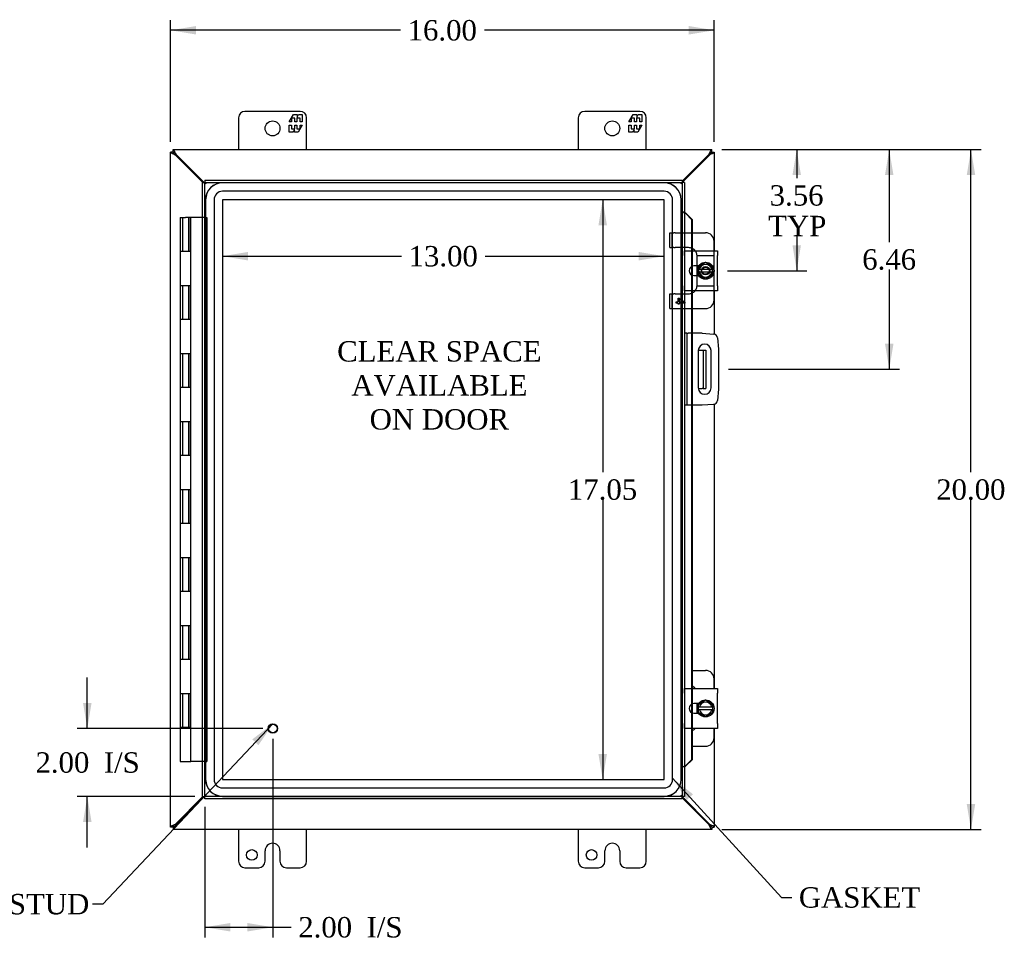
# Model space of a CAD drawing. Header units: inches. Extents: x 2 to 119, y 2 to 79.
# Tile 3 of 7: x 23 to 52, y 26 to 53. Entities that reach past the tile are written whole.
import ezdxf
from ezdxf.enums import TextEntityAlignment as Align

# ---------------------------------------------------------------- set-up
doc = ezdxf.new("R2010")
doc.units = ezdxf.units.IN
doc.header["$MEASUREMENT"] = 0
for name, color, linetype in [('COM40153-1', 7, 'CONTINUOUS'), ('COM40153-2', 7, 'CONTINUOUS'), ('COM42667', 7, 'CONTINUOUS'), ('COM42780', 7, 'CONTINUOUS'), ('COM48436', 7, 'CONTINUOUS'), ('COM70219', 7, 'CONTINUOUS'), ('COM71780-6', 7, 'CONTINUOUS'), ('DEFAULT', 7, 'CONTINUOUS'), ('FET07710', 7, 'CONTINUOUS'), ('HNG10620-16B', 7, 'CONTINUOUS'), ('HNG10620-16C', 7, 'CONTINUOUS'), ('SCC19011', 7, 'CONTINUOUS'), ('SPR20265', 7, 'CONTINUOUS'), ('STD21878', 7, 'CONTINUOUS'), ('WAF25035', 7, 'CONTINUOUS')]:
    doc.layers.add(name, color=color, linetype=linetype)
doc.styles.add('SEACAD_TIMES_NEW_ROMAN', font='times.ttf')

# ---------------------------------------------------------------- blocks, each defined once
blk = doc.blocks.new('SEANNOT_GROUP2')
at = {"layer": 'DEFAULT', "linetype": 'Continuous'}
blk.add_hatch(color=136, dxfattribs=at).paths.add_polyline_path([(29.749, 31.997), (30.173, 32.628), (29.568, 32.169)])
at = {"layer": 'DEFAULT', "color": 136, "linetype": 'Continuous'}
blk.add_line((25.166, 27.321), (24.866, 27.321), dxfattribs=at)
blk.add_lwpolyline([(25.166, 27.321), (30.173, 32.628)], dxfattribs=at)
at = {"layer": 'DEFAULT', "color": 136, "linetype": 'Continuous', "style": 'SEACAD_TIMES_NEW_ROMAN'}
for s, p in [('GROUND STUD', (18.3, 27.621)), ('DOOR', (18.3, 26.721))]:
    blk.add_text(s, height=0.6, dxfattribs=at).set_placement(p, align=Align.TOP_LEFT)
blk = doc.blocks.new('SEANNOT_GROUP3')
at = {"layer": 'DEFAULT', "linetype": 'Continuous'}
blk.add_hatch(color=136, dxfattribs=at).paths.add_polyline_path([(42.539, 30.555), (41.94, 31.024), (42.354, 30.386)])
at = {"layer": 'DEFAULT', "color": 136, "linetype": 'Continuous'}
blk.add_line((45.146, 27.518), (45.446, 27.518), dxfattribs=at)
blk.add_lwpolyline([(45.146, 27.518), (41.94, 31.024)], dxfattribs=at)
at = {"layer": 'DEFAULT', "color": 136, "linetype": 'Continuous', "style": 'SEACAD_TIMES_NEW_ROMAN'}
blk.add_text('GASKET', height=0.6, dxfattribs=at).set_placement((45.656, 27.818), align=Align.TOP_LEFT)
blk = doc.blocks.new('GDIMGGROUP')
at = {"layer": 'DEFAULT', "linetype": 'Continuous'}
for points in [[(27.914, 53.155), (27.164, 53.03), (27.914, 52.905)], [(42.414, 53.155), (42.414, 52.905), (43.164, 53.03)]]:
    blk.add_hatch(color=136, dxfattribs=at).paths.add_polyline_path(points)
at = {"layer": 'DEFAULT', "color": 136, "linetype": 'Continuous'}
for p, q in [((27.164, 49.746), (27.164, 53.33)), ((43.164, 49.746), (43.164, 53.33)), ((33.93, 53.03), (27.164, 53.03)), ((43.164, 53.03), (36.398, 53.03))]:
    blk.add_line(p, q, dxfattribs=at)
at = {"layer": 'DEFAULT', "color": 136, "linetype": 'Continuous', "style": 'SEACAD_TIMES_NEW_ROMAN'}
blk.add_text('16.00', height=0.6, dxfattribs=at).set_placement((34.14, 53.33), align=Align.TOP_LEFT)
blk = doc.blocks.new('GDIMGGROUP1')
at = {"layer": 'DEFAULT', "linetype": 'Continuous'}
for points in [[(50.848, 48.768), (50.723, 49.518), (50.598, 48.768)], [(50.848, 30.268), (50.598, 30.268), (50.723, 29.518)]]:
    blk.add_hatch(color=136, dxfattribs=at).paths.add_polyline_path(points)
at = {"layer": 'DEFAULT', "color": 136, "linetype": 'Continuous'}
for p, q in [((43.392, 49.518), (51.023, 49.518)), ((50.723, 40.028), (50.723, 49.518)), ((50.723, 29.518), (50.723, 39.218)), ((43.392, 29.518), (51.023, 29.518))]:
    blk.add_line(p, q, dxfattribs=at)
at = {"layer": 'DEFAULT', "color": 136, "linetype": 'Continuous', "style": 'SEACAD_TIMES_NEW_ROMAN'}
blk.add_text('20.00', height=0.6, dxfattribs=at).set_placement((49.699, 39.818), align=Align.TOP_LEFT)
blk = doc.blocks.new('GDIMGGROUP2')
at = {"layer": 'DEFAULT', "linetype": 'Continuous'}
for points in [[(24.586, 33.238), (24.711, 32.488), (24.836, 33.238)], [(24.586, 29.738), (24.836, 29.738), (24.711, 30.488)]]:
    blk.add_hatch(color=136, dxfattribs=at).paths.add_polyline_path(points)
at = {"layer": 'DEFAULT', "color": 136, "linetype": 'Continuous'}
for p, q in [((24.711, 32.488), (24.711, 33.988)), ((29.873, 32.488), (24.411, 32.488)), ((27.873, 30.488), (24.411, 30.488)), ((24.711, 28.988), (24.711, 30.488))]:
    blk.add_line(p, q, dxfattribs=at)
at = {"layer": 'DEFAULT', "color": 136, "linetype": 'Continuous', "style": 'SEACAD_TIMES_NEW_ROMAN'}
for s, p in [('2.00', (23.186, 31.788)), ('I/S', (25.198, 31.788))]:
    blk.add_text(s, height=0.6, dxfattribs=at).set_placement(p, align=Align.TOP_LEFT)
blk = doc.blocks.new('GDIMGGROUP3')
at = {"layer": 'DEFAULT', "linetype": 'Continuous'}
for points in [[(28.923, 26.516), (28.923, 26.766), (28.173, 26.641)], [(29.423, 26.516), (30.173, 26.641), (29.423, 26.766)]]:
    blk.add_hatch(color=136, dxfattribs=at).paths.add_polyline_path(points)
at = {"layer": 'DEFAULT', "color": 136, "linetype": 'Continuous'}
for p, q in [((30.173, 32.188), (30.173, 26.341)), ((28.173, 30.188), (28.173, 26.341)), ((28.173, 26.641), (30.41, 26.641)), ((30.41, 26.641), (30.71, 26.641))]:
    blk.add_line(p, q, dxfattribs=at)
at = {"layer": 'DEFAULT', "color": 136, "linetype": 'Continuous', "style": 'SEACAD_TIMES_NEW_ROMAN'}
for s, p in [('I/S', (32.932, 26.941)), ('2.00', (30.92, 26.941))]:
    blk.add_text(s, height=0.6, dxfattribs=at).set_placement(p, align=Align.TOP_LEFT)
blk = doc.blocks.new('GDIMGGROUP16')
at = {"layer": 'DEFAULT', "linetype": 'Continuous'}
for points in [[(45.718, 48.768), (45.593, 49.518), (45.468, 48.768)], [(45.718, 46.706), (45.468, 46.706), (45.593, 45.956)]]:
    blk.add_hatch(color=136, dxfattribs=at).paths.add_polyline_path(points)
at = {"layer": 'DEFAULT', "color": 136, "linetype": 'Continuous'}
for p, q in [((43.392, 49.518), (45.893, 49.518)), ((45.593, 49.518), (45.593, 48.682)), ((45.593, 46.972), (45.593, 45.956)), ((43.56, 45.956), (45.893, 45.956))]:
    blk.add_line(p, q, dxfattribs=at)
at = {"layer": 'DEFAULT', "color": 136, "linetype": 'Continuous', "style": 'SEACAD_TIMES_NEW_ROMAN'}
for s, p in [('3.56', (44.797, 48.472)), ('TYP', (44.754, 47.572))]:
    blk.add_text(s, height=0.6, dxfattribs=at).set_placement(p, align=Align.TOP_LEFT)
blk = doc.blocks.new('GDIMGGROUP17')
at = {"layer": 'DEFAULT', "linetype": 'Continuous'}
for points in [[(48.442, 48.768), (48.317, 49.518), (48.192, 48.768)], [(48.442, 43.808), (48.192, 43.808), (48.317, 43.058)]]:
    blk.add_hatch(color=136, dxfattribs=at).paths.add_polyline_path(points)
at = {"layer": 'DEFAULT', "color": 136, "linetype": 'Continuous'}
for p, q in [((43.392, 49.518), (48.617, 49.518)), ((48.317, 49.518), (48.317, 46.798)), ((48.317, 45.988), (48.317, 43.058)), ((43.589, 43.058), (48.617, 43.058))]:
    blk.add_line(p, q, dxfattribs=at)
at = {"layer": 'DEFAULT', "color": 136, "linetype": 'Continuous', "style": 'SEACAD_TIMES_NEW_ROMAN'}
blk.add_text('6.46', height=0.6, dxfattribs=at).set_placement((47.521, 46.588), align=Align.TOP_LEFT)
blk = doc.blocks.new('GDIMGGROUP24')
at = {"layer": 'DEFAULT', "linetype": 'Continuous'}
for points in [[(29.443, 46.509), (28.693, 46.384), (29.443, 46.259)], [(40.941, 46.509), (40.941, 46.259), (41.691, 46.384)]]:
    blk.add_hatch(color=136, dxfattribs=at).paths.add_polyline_path(points)
at = {"layer": 'DEFAULT', "color": 136, "linetype": 'Continuous'}
for p, q in [((28.693, 46.384), (33.958, 46.384)), ((36.426, 46.384), (41.691, 46.384))]:
    blk.add_line(p, q, dxfattribs=at)
at = {"layer": 'DEFAULT', "color": 136, "linetype": 'Continuous', "style": 'SEACAD_TIMES_NEW_ROMAN'}
blk.add_text('13.00', height=0.6, dxfattribs=at).set_placement((34.168, 46.684), align=Align.TOP_LEFT)
blk = doc.blocks.new('GDIMGGROUP25')
at = {"layer": 'DEFAULT', "linetype": 'Continuous'}
for points in [[(39.757, 47.295), (40.007, 47.295), (39.882, 48.045)], [(39.757, 31.741), (39.882, 30.991), (40.007, 31.741)]]:
    blk.add_hatch(color=136, dxfattribs=at).paths.add_polyline_path(points)
at = {"layer": 'DEFAULT', "color": 136, "linetype": 'Continuous'}
for p, q in [((39.882, 48.045), (39.882, 40.028)), ((39.882, 39.218), (39.882, 30.991))]:
    blk.add_line(p, q, dxfattribs=at)
at = {"layer": 'DEFAULT', "color": 136, "linetype": 'Continuous', "style": 'SEACAD_TIMES_NEW_ROMAN'}
blk.add_text('17.05', height=0.6, dxfattribs=at).set_placement((38.858, 39.818), align=Align.TOP_LEFT)

msp = doc.modelspace()

# ---------------------------------------------------------------- linework, layer by layer
at = {"layer": 'COM40153-1', "color": 7}
for p, q in [((42.696, 43.621), (42.806, 43.621)), ((42.806, 43.621), (42.842, 43.621)), ((42.842, 43.621), (42.914, 43.621)), ((42.842, 43.621), (42.842, 42.496)), ((42.914, 43.621), (42.914, 42.496)), ((42.696, 42.496), (42.806, 42.496)), ((42.842, 42.496), (42.806, 42.496)), ((42.842, 42.496), (42.914, 42.496))]:
    msp.add_line(p, q, dxfattribs=at)
at = {"layer": 'COM40153-2', "color": 7}
for p, q in [((42.361, 44.121), (42.289, 44.121)), ((42.361, 44.121), (42.361, 41.996)), ((42.361, 44.121), (42.397, 44.121)), ((42.812, 44.121), (42.397, 44.121)), ((42.812, 44.121), (43.146, 44.092)), ((43.26, 43.978), (43.289, 43.644)), ((42.696, 43.608), (42.696, 42.508)), ((43.071, 42.508), (43.071, 43.608)), ((43.289, 43.644), (43.289, 42.473)), ((43.289, 42.473), (43.26, 42.139)), ((42.361, 41.996), (42.289, 41.996)), ((42.397, 41.996), (42.361, 41.996)), ((42.812, 41.996), (42.397, 41.996)), ((43.146, 42.025), (42.812, 41.996))]:
    msp.add_line(p, q, dxfattribs=at)
for centre, radius, start, end in [((43.135, 43.967), 0.125, 5, 85), ((42.883, 43.608), 0.188, 0, 180), ((42.883, 42.508), 0.188, 180, 0), ((43.135, 42.15), 0.125, 275, 355)]:
    msp.add_arc(centre, radius, start, end, dxfattribs=at)
at = {"layer": 'COM42667', "color": 7}
for p, q in [((42.29, 46.402), (42.29, 46.545)), ((42.29, 46.545), (43.26, 46.545)), ((42.29, 46.402), (42.29, 45.511)), ((43.26, 46.545), (43.26, 46.402)), ((43.26, 45.511), (43.26, 46.402)), ((42.704, 46.097), (42.564, 46.097)), ((42.564, 45.816), (42.704, 45.816)), ((42.29, 45.368), (42.29, 45.511)), ((43.26, 45.511), (43.26, 45.368)), ((43.26, 45.368), (42.29, 45.368)), ((42.29, 33.526), (42.29, 33.669)), ((42.29, 33.669), (43.26, 33.669)), ((43.26, 33.669), (43.26, 33.526)), ((42.29, 33.526), (42.29, 32.635)), ((43.26, 32.635), (43.26, 33.526)), ((42.704, 33.221), (42.564, 33.221)), ((42.564, 32.94), (42.704, 32.94)), ((42.29, 32.492), (42.29, 32.635)), ((43.26, 32.492), (42.29, 32.492)), ((43.26, 32.635), (43.26, 32.492))]:
    msp.add_line(p, q, dxfattribs=at)
for centre in [(42.564, 45.956), (42.564, 33.08)]:
    msp.add_arc(centre, 0.141, 90, 270, dxfattribs=at)
at = {"layer": 'COM42780', "color": 7}
for p, q in [((41.861, 47.072), (41.928, 47.072)), ((41.861, 46.635), (41.861, 47.072)), ((41.928, 46.635), (41.928, 47.072)), ((41.928, 47.072), (41.979, 47.072)), ((42.013, 47.072), (41.979, 47.072)), ((42.013, 47.072), (42.514, 47.072)), ((42.514, 47.072), (42.911, 47.072)), ((43.161, 46.545), (43.161, 46.822)), ((41.861, 46.635), (41.928, 46.635)), ((41.979, 46.635), (41.928, 46.635)), ((41.979, 46.635), (42.013, 46.635)), ((42.411, 46.635), (42.013, 46.635)), ((42.66, 46.401), (43.161, 46.401)), ((42.661, 46.385), (42.661, 46.396)), ((42.661, 46.253), (42.661, 46.385)), ((43.161, 46.449), (43.161, 46.545)), ((43.161, 46.401), (43.161, 46.449)), ((43.161, 46.396), (43.161, 46.401)), ((43.161, 46.253), (43.161, 46.396)), ((42.661, 46.097), (42.661, 46.253)), ((42.661, 46.022), (42.661, 46.097)), ((43.161, 46.012), (43.161, 46.253)), ((42.661, 45.973), (42.661, 46.022)), ((42.661, 45.887), (42.661, 45.956)), ((42.661, 45.816), (42.661, 45.887)), ((42.661, 45.659), (42.661, 45.816)), ((43.161, 45.659), (43.161, 45.956)), ((42.66, 45.511), (43.161, 45.511)), ((42.661, 45.528), (42.661, 45.659)), ((42.661, 45.516), (42.661, 45.528)), ((43.161, 45.516), (43.161, 45.659)), ((43.161, 45.511), (43.161, 45.516)), ((43.161, 45.463), (43.161, 45.511)), ((41.861, 45.278), (41.928, 45.278)), ((41.861, 44.841), (41.861, 45.278)), ((41.928, 44.841), (41.928, 45.278)), ((41.928, 45.278), (41.979, 45.278)), ((42.013, 45.278), (41.979, 45.278)), ((42.013, 45.278), (42.411, 45.278)), ((43.161, 45.368), (43.161, 45.463)), ((43.161, 45.091), (43.161, 45.368)), ((42.046, 45.006), (42.046, 45.037)), ((42.046, 45.037), (42.106, 45.037)), ((42.106, 45.006), (42.046, 45.006)), ((42.106, 45.037), (42.106, 45.146)), ((42.106, 45.146), (42.134, 45.146)), ((42.106, 44.973), (42.106, 45.006)), ((42.134, 44.973), (42.106, 44.973)), ((42.134, 45.146), (42.296, 45.031)), ((42.247, 45.037), (42.134, 45.116)), ((42.134, 45.116), (42.134, 45.037)), ((42.134, 45.037), (42.247, 45.037)), ((42.296, 45.006), (42.134, 45.006)), ((42.134, 45.006), (42.134, 44.973)), ((42.296, 45.031), (42.296, 45.006)), ((41.861, 44.841), (41.928, 44.841)), ((41.928, 44.841), (41.979, 44.841)), ((41.979, 44.841), (42.013, 44.841)), ((42.013, 44.841), (42.514, 44.841)), ((42.514, 44.841), (42.911, 44.841)), ((42.514, 34.196), (42.911, 34.196)), ((43.161, 33.669), (43.161, 33.946)), ((42.661, 33.146), (42.661, 33.221)), ((42.661, 32.94), (42.661, 33.011)), ((43.161, 32.215), (43.161, 32.492)), ((42.514, 31.965), (42.911, 31.965))]:
    msp.add_line(p, q, dxfattribs=at)
for radius in [0.195, 0.125, 0.106]:
    msp.add_circle((42.911, 45.956), radius, dxfattribs=at)
for centre, start, end in [((42.911, 46.822), 0, 90), ((42.411, 46.385), 65.6695, 90), ((42.411, 46.385), 39.9324, 65.6695), ((42.411, 46.385), 15.0028, 39.9324), ((42.411, 46.385), 3.8357, 15.0028), ((42.411, 46.385), 2.6763, 3.8357), ((42.411, 45.528), 344.9972, 356.1643), ((42.411, 45.528), 356.1643, 357.3237), ((42.411, 45.528), 270, 294.3305), ((42.411, 45.528), 294.3305, 320.0676), ((42.411, 45.528), 320.0676, 344.9972), ((42.911, 45.091), 270, 0), ((42.911, 33.946), 0, 90), ((42.411, 33.509), 39.9324, 65.6695), ((42.411, 32.652), 294.3305, 320.0676), ((42.911, 32.215), 270, 0)]:
    msp.add_arc(centre, 0.25, start, end, dxfattribs=at)
at = {"layer": 'COM48436', "color": 7}
for p, q in [((27.236, 49.446), (27.164, 49.446)), ((27.164, 29.59), (27.164, 49.446)), ((27.236, 49.518), (43.092, 49.518)), ((27.236, 49.446), (27.236, 49.518)), ((27.236, 49.446), (27.272, 49.41)), ((27.236, 49.446), (27.272, 49.41)), ((27.272, 49.385), (27.296, 49.368)), ((27.296, 49.368), (28.116, 48.549)), ((27.298, 49.41), (27.314, 49.386)), ((27.314, 49.386), (28.152, 48.549)), ((42.217, 48.589), (43.014, 49.386)), ((42.217, 48.553), (43.032, 49.368)), ((43.014, 49.386), (43.03, 49.41)), ((43.032, 49.368), (43.056, 49.385)), ((43.092, 49.446), (43.056, 49.41)), ((43.092, 49.446), (43.056, 49.41)), ((43.092, 49.446), (43.092, 49.518)), ((43.092, 49.446), (43.164, 49.446)), ((43.164, 49.446), (43.164, 46.545)), ((43.164, 45.368), (43.164, 44.089)), ((43.164, 42.028), (43.164, 33.669)), ((43.164, 32.492), (43.164, 29.59)), ((28.116, 30.488), (27.296, 29.668)), ((28.152, 30.488), (27.314, 29.651)), ((43.032, 29.668), (42.217, 30.483)), ((43.014, 29.651), (42.217, 30.447)), ((27.236, 29.59), (27.164, 29.59)), ((27.236, 29.59), (27.272, 29.626)), ((27.236, 29.59), (27.272, 29.626)), ((27.236, 29.59), (27.236, 29.518)), ((27.296, 29.668), (27.272, 29.652)), ((27.314, 29.651), (27.298, 29.626)), ((43.03, 29.626), (43.014, 29.651)), ((43.056, 29.652), (43.032, 29.668)), ((43.092, 29.59), (43.056, 29.626)), ((43.092, 29.59), (43.056, 29.626)), ((43.092, 29.59), (43.092, 29.518)), ((43.092, 29.59), (43.164, 29.59)), ((43.092, 29.518), (27.236, 29.518))]:
    msp.add_line(p, q, dxfattribs=at)
for points, knots in [([(27.164, 49.446), (27.164, 49.441), (27.167, 49.436), (27.178, 49.426), (27.186, 49.421), (27.206, 49.41), (27.218, 49.405), (27.244, 49.395), (27.258, 49.39), (27.272, 49.385)], [0, 0, 0, 0, 0.25, 0.25, 0.5, 0.5, 0.75, 0.75, 1, 1, 1, 1]), ([(27.236, 49.518), (27.241, 49.518), (27.247, 49.515), (27.257, 49.505), (27.262, 49.497), (27.272, 49.477), (27.277, 49.465), (27.288, 49.439), (27.293, 49.424), (27.298, 49.41)], [0, 0, 0, 0, 0.25, 0.25, 0.5, 0.5, 0.75, 0.75, 1, 1, 1, 1]), ([(27.236, 49.446), (27.236, 49.436), (27.24, 49.426), (27.253, 49.405), (27.263, 49.395), (27.272, 49.385)], [0, 0, 0, 0, 0.5, 0.5, 1, 1, 1, 1]), ([(27.236, 49.446), (27.241, 49.446), (27.247, 49.445), (27.257, 49.442), (27.262, 49.439), (27.272, 49.432), (27.277, 49.428), (27.288, 49.42), (27.293, 49.415), (27.298, 49.41)], [0, 0, 0, 0, 0.25, 0.25, 0.5, 0.5, 0.75, 0.75, 1, 1, 1, 1]), ([(43.03, 49.41), (43.036, 49.424), (43.041, 49.439), (43.051, 49.465), (43.056, 49.477), (43.066, 49.497), (43.072, 49.505), (43.082, 49.515), (43.087, 49.518), (43.092, 49.518)], [0, 0, 0, 0, 0.25, 0.25, 0.5, 0.5, 0.75, 0.75, 1, 1, 1, 1]), ([(43.03, 49.41), (43.036, 49.415), (43.041, 49.42), (43.051, 49.428), (43.056, 49.432), (43.066, 49.439), (43.072, 49.442), (43.082, 49.445), (43.087, 49.446), (43.092, 49.446)], [0, 0, 0, 0, 0.25, 0.25, 0.5, 0.5, 0.75, 0.75, 1, 1, 1, 1]), ([(43.056, 49.385), (43.07, 49.39), (43.084, 49.395), (43.111, 49.405), (43.123, 49.41), (43.143, 49.421), (43.151, 49.426), (43.161, 49.436), (43.164, 49.441), (43.164, 49.446)], [0, 0, 0, 0, 0.25, 0.25, 0.5, 0.5, 0.75, 0.75, 1, 1, 1, 1]), ([(43.056, 49.385), (43.066, 49.395), (43.075, 49.405), (43.088, 49.426), (43.092, 49.436), (43.092, 49.446)], [0, 0, 0, 0, 0.5, 0.5, 1, 1, 1, 1]), ([(27.272, 29.652), (27.258, 29.647), (27.244, 29.642), (27.218, 29.632), (27.206, 29.626), (27.186, 29.616), (27.178, 29.611), (27.167, 29.601), (27.164, 29.596), (27.164, 29.59)], [0, 0, 0, 0, 0.25, 0.25, 0.5, 0.5, 0.75, 0.75, 1, 1, 1, 1]), ([(27.272, 29.652), (27.263, 29.642), (27.253, 29.632), (27.24, 29.611), (27.236, 29.601), (27.236, 29.59)], [0, 0, 0, 0, 0.5, 0.5, 1, 1, 1, 1]), ([(27.298, 29.626), (27.293, 29.622), (27.288, 29.617), (27.277, 29.608), (27.272, 29.604), (27.262, 29.598), (27.257, 29.595), (27.247, 29.591), (27.241, 29.59), (27.236, 29.59)], [0, 0, 0, 0, 0.25, 0.25, 0.5, 0.5, 0.75, 0.75, 1, 1, 1, 1]), ([(27.298, 29.626), (27.293, 29.612), (27.288, 29.598), (27.277, 29.572), (27.272, 29.56), (27.262, 29.54), (27.257, 29.532), (27.247, 29.521), (27.241, 29.518), (27.236, 29.518)], [0, 0, 0, 0, 0.25, 0.25, 0.5, 0.5, 0.75, 0.75, 1, 1, 1, 1]), ([(43.092, 29.59), (43.087, 29.59), (43.082, 29.591), (43.072, 29.595), (43.066, 29.598), (43.056, 29.604), (43.051, 29.608), (43.041, 29.617), (43.036, 29.622), (43.03, 29.626)], [0, 0, 0, 0, 0.25, 0.25, 0.5, 0.5, 0.75, 0.75, 1, 1, 1, 1]), ([(43.092, 29.518), (43.087, 29.518), (43.082, 29.521), (43.072, 29.532), (43.066, 29.54), (43.056, 29.56), (43.051, 29.572), (43.041, 29.598), (43.036, 29.612), (43.03, 29.626)], [0, 0, 0, 0, 0.25, 0.25, 0.5, 0.5, 0.75, 0.75, 1, 1, 1, 1]), ([(43.164, 29.59), (43.164, 29.596), (43.161, 29.601), (43.151, 29.611), (43.143, 29.616), (43.123, 29.626), (43.111, 29.632), (43.084, 29.642), (43.07, 29.647), (43.056, 29.652)], [0, 0, 0, 0, 0.25, 0.25, 0.5, 0.5, 0.75, 0.75, 1, 1, 1, 1]), ([(43.092, 29.59), (43.092, 29.601), (43.088, 29.611), (43.075, 29.632), (43.066, 29.642), (43.056, 29.652)], [0, 0, 0, 0, 0.5, 0.5, 1, 1, 1, 1])]:
    msp.add_open_spline(points, degree=3, knots=knots, dxfattribs=at)
at = {"layer": 'COM70219', "color": 7}
for p, q in [((41.69, 48.544), (28.694, 48.544)), ((41.69, 48.543), (28.694, 48.543)), ((41.69, 48.294), (28.694, 48.294)), ((28.194, 48.044), (28.194, 30.992)), ((28.195, 48.044), (28.195, 30.992)), ((28.444, 48.044), (28.444, 30.992)), ((28.693, 48.044), (28.693, 30.992)), ((41.69, 48.045), (28.694, 48.045)), ((28.694, 48.044), (28.694, 30.992)), ((41.69, 48.044), (28.694, 48.044)), ((41.69, 30.992), (41.69, 48.044)), ((41.691, 30.992), (41.691, 48.044)), ((41.94, 30.992), (41.94, 48.044)), ((42.189, 30.992), (42.189, 48.044)), ((42.19, 30.992), (42.19, 48.044)), ((28.694, 30.992), (41.69, 30.992)), ((28.694, 30.991), (41.69, 30.991)), ((28.694, 30.742), (41.69, 30.742)), ((28.694, 30.493), (41.69, 30.493)), ((28.694, 30.492), (41.69, 30.492))]:
    msp.add_line(p, q, dxfattribs=at)
for centre, radius, start, end in [((28.694, 48.044), 0.5, 90, 180), ((28.694, 48.044), 0.499, 90, 180), ((41.69, 48.044), 0.5, 0, 90), ((41.69, 48.044), 0.499, 0, 90), ((28.694, 48.044), 0.25, 90, 180), ((41.69, 48.044), 0.25, 0, 90), ((28.694, 48.044), 0.001, 90, 180), ((41.69, 48.044), 0.001, 0, 90), ((28.694, 30.992), 0.5, 180, 270), ((28.694, 30.992), 0.499, 180, 270), ((28.694, 30.992), 0.25, 180, 270), ((28.694, 30.992), 0.001, 180, 270), ((41.69, 30.992), 0.5, 270, 0), ((41.69, 30.992), 0.001, 270, 360), ((41.69, 30.992), 0.25, 270, 0), ((41.69, 30.992), 0.499, 270, 0)]:
    msp.add_arc(centre, radius, start, end, dxfattribs=at)
at = {"layer": 'COM71780-6', "color": 7}
for p, q in [((28.101, 48.549), (28.173, 48.549)), ((28.101, 30.488), (28.101, 48.549)), ((28.173, 48.621), (28.173, 48.549)), ((28.173, 48.621), (42.217, 48.621)), ((28.173, 48.549), (42.217, 48.549)), ((28.173, 48.549), (28.209, 48.513)), ((28.173, 30.488), (28.173, 48.549)), ((28.173, 48.549), (28.209, 48.513)), ((42.217, 48.549), (42.181, 48.513)), ((42.217, 48.549), (42.181, 48.513)), ((42.217, 48.621), (42.217, 48.549)), ((42.217, 48.549), (42.217, 30.488)), ((42.289, 48.549), (42.217, 48.549)), ((42.289, 48.549), (42.289, 30.488)), ((42.289, 47.674), (42.217, 47.674)), ((42.302, 47.674), (42.289, 47.674)), ((42.331, 47.638), (42.501, 47.466)), ((42.331, 47.638), (42.344, 47.638)), ((42.344, 47.638), (42.514, 47.466)), ((42.501, 47.466), (42.501, 46.545)), ((42.514, 47.466), (42.501, 47.466)), ((42.514, 47.466), (42.514, 46.545)), ((42.501, 46.545), (42.501, 46.082)), ((42.514, 46.545), (42.514, 46.087)), ((42.514, 46.087), (42.514, 45.825)), ((42.501, 46.082), (42.501, 45.831)), ((42.501, 45.831), (42.501, 45.368)), ((42.514, 45.825), (42.514, 45.368)), ((42.501, 45.368), (42.501, 44.121)), ((42.514, 45.368), (42.514, 44.121)), ((42.501, 44.121), (42.501, 41.996)), ((42.514, 44.121), (42.514, 41.996)), ((42.501, 41.996), (42.501, 33.669)), ((42.514, 41.996), (42.514, 33.669)), ((42.501, 33.669), (42.501, 33.206)), ((42.514, 33.669), (42.514, 33.211)), ((42.501, 33.206), (42.501, 32.955)), ((42.514, 33.211), (42.514, 32.949)), ((42.501, 32.955), (42.501, 32.492)), ((42.514, 32.949), (42.514, 32.492)), ((42.501, 32.492), (42.501, 31.571)), ((42.514, 32.492), (42.514, 31.571)), ((42.289, 31.363), (42.217, 31.363)), ((42.289, 31.363), (42.302, 31.363)), ((42.501, 31.571), (42.331, 31.398)), ((42.331, 31.398), (42.344, 31.398)), ((42.514, 31.571), (42.344, 31.398)), ((42.514, 31.571), (42.501, 31.571)), ((28.101, 30.488), (28.173, 30.488)), ((28.173, 30.488), (28.209, 30.524)), ((28.173, 30.488), (28.209, 30.524)), ((42.217, 30.488), (28.173, 30.488)), ((28.173, 30.416), (28.173, 30.488)), ((42.217, 30.488), (42.181, 30.524)), ((42.217, 30.488), (42.181, 30.524)), ((42.217, 30.416), (42.217, 30.488)), ((42.289, 30.488), (42.217, 30.488)), ((42.217, 30.416), (28.173, 30.416))]:
    msp.add_line(p, q, dxfattribs=at)
for centre, radius, start, end in [((42.73, 48.725), 1.153, 245.7342, 249.3638), ((42.62, 47.907), 0.395, 216.3142, 223.0054), ((42.73, 30.312), 1.153, 110.6362, 114.2658), ((42.62, 31.129), 0.395, 136.9946, 143.6858)]:
    msp.add_arc(centre, radius, start, end, dxfattribs=at)
for points in [[(42.323, 47.646), (42.316, 47.65), (42.315, 47.651), (42.321, 47.651)], [(42.321, 31.386), (42.315, 31.385), (42.316, 31.387), (42.323, 31.391)]]:
    msp.add_open_spline(points, degree=3, dxfattribs=at)
at = {"layer": 'FET07710', "color": 7}
for p, q in [((29.164, 50.456), (29.164, 49.518)), ((30.977, 50.643), (29.352, 50.643)), ((30.654, 50.338), (30.776, 50.55)), ((30.817, 50.444), (30.718, 50.444)), ((30.718, 50.444), (30.718, 50.338)), ((30.776, 50.55), (30.885, 50.55)), ((30.817, 50.338), (30.817, 50.444)), ((30.975, 50.444), (30.876, 50.444)), ((30.876, 50.444), (30.876, 50.338)), ((30.885, 50.55), (30.885, 50.473)), ((30.885, 50.473), (30.93, 50.55)), ((30.93, 50.55), (31.039, 50.55)), ((30.975, 50.338), (30.975, 50.444)), ((31.039, 50.55), (31.039, 50.338)), ((31.164, 49.518), (31.164, 50.456)), ((39.164, 50.456), (39.164, 49.518)), ((40.977, 50.643), (39.352, 50.643)), ((40.654, 50.338), (40.776, 50.55)), ((40.817, 50.444), (40.718, 50.444)), ((40.718, 50.444), (40.718, 50.338)), ((40.776, 50.55), (40.885, 50.55)), ((40.817, 50.338), (40.817, 50.444)), ((40.975, 50.444), (40.876, 50.444)), ((40.876, 50.444), (40.876, 50.338)), ((40.885, 50.55), (40.885, 50.473)), ((40.885, 50.473), (40.93, 50.55)), ((40.93, 50.55), (41.039, 50.55)), ((40.975, 50.338), (40.975, 50.444)), ((41.039, 50.55), (41.039, 50.338)), ((41.164, 49.518), (41.164, 50.456)), ((30.718, 50.338), (30.654, 50.338)), ((30.654, 50.028), (30.654, 50.241)), ((30.654, 50.241), (30.718, 50.241)), ((30.718, 50.241), (30.718, 50.135)), ((30.876, 50.338), (30.817, 50.338)), ((30.817, 50.135), (30.817, 50.241)), ((30.817, 50.241), (30.876, 50.241)), ((30.876, 50.241), (30.876, 50.135)), ((31.039, 50.241), (30.917, 50.028)), ((31.039, 50.338), (30.975, 50.338)), ((30.975, 50.135), (30.975, 50.241)), ((30.975, 50.241), (31.039, 50.241)), ((40.718, 50.338), (40.654, 50.338)), ((40.654, 50.028), (40.654, 50.241)), ((40.654, 50.241), (40.718, 50.241)), ((40.718, 50.241), (40.718, 50.135)), ((40.876, 50.338), (40.817, 50.338)), ((40.817, 50.135), (40.817, 50.241)), ((40.817, 50.241), (40.876, 50.241)), ((40.876, 50.241), (40.876, 50.135)), ((41.039, 50.241), (40.917, 50.028)), ((41.039, 50.338), (40.975, 50.338)), ((40.975, 50.135), (40.975, 50.241)), ((40.975, 50.241), (41.039, 50.241)), ((30.763, 50.028), (30.654, 50.028)), ((30.718, 50.135), (30.817, 50.135)), ((30.808, 50.106), (30.763, 50.028)), ((30.808, 50.028), (30.808, 50.106)), ((30.917, 50.028), (30.808, 50.028)), ((30.876, 50.135), (30.975, 50.135)), ((40.763, 50.028), (40.654, 50.028)), ((40.718, 50.135), (40.817, 50.135)), ((40.808, 50.106), (40.763, 50.028)), ((40.808, 50.028), (40.808, 50.106)), ((40.917, 50.028), (40.808, 50.028)), ((40.876, 50.135), (40.975, 50.135)), ((29.164, 29.518), (29.164, 28.581)), ((31.164, 28.581), (31.164, 29.518)), ((39.164, 29.518), (39.164, 28.581)), ((41.164, 28.581), (41.164, 29.518)), ((30.164, 29.111), (30.164, 29.111)), ((40.164, 29.111), (40.164, 29.111)), ((29.946, 28.581), (29.946, 28.893)), ((30.382, 28.893), (30.382, 28.581)), ((39.946, 28.581), (39.946, 28.893)), ((40.382, 28.893), (40.382, 28.581)), ((29.352, 28.393), (29.758, 28.393)), ((30.57, 28.393), (30.977, 28.393)), ((39.352, 28.393), (39.758, 28.393)), ((40.57, 28.393), (40.977, 28.393))]:
    msp.add_line(p, q, dxfattribs=at)
for centre, radius in [((30.164, 50.143), 0.219), ((40.164, 50.143), 0.219), ((29.555, 28.768), 0.156), ((39.555, 28.768), 0.156)]:
    msp.add_circle(centre, radius, dxfattribs=at)
for centre, radius, start, end in [((29.352, 50.456), 0.188, 90, 180), ((30.977, 50.456), 0.188, 0, 90), ((39.352, 50.456), 0.188, 90, 180), ((40.977, 50.456), 0.188, 0, 90), ((30.164, 28.893), 0.218, 90, 180), ((30.164, 28.893), 0.218, 0, 90), ((40.164, 28.893), 0.218, 90, 180), ((40.164, 28.893), 0.218, 0, 90), ((29.352, 28.581), 0.188, 180, 270), ((29.758, 28.581), 0.188, 270, 0), ((30.57, 28.581), 0.187, 180, 270), ((30.977, 28.581), 0.188, 270, 0), ((39.352, 28.581), 0.188, 180, 270), ((39.758, 28.581), 0.188, 270, 0), ((40.57, 28.581), 0.188, 180, 270), ((40.977, 28.581), 0.188, 270, 0)]:
    msp.add_arc(centre, radius, start, end, dxfattribs=at)
at = {"layer": 'HNG10620-16B', "color": 7}
for p, q in [((27.603, 46.518), (27.449, 46.518)), ((27.449, 46.518), (27.449, 45.518)), ((27.449, 45.518), (27.603, 45.518)), ((27.603, 44.518), (27.449, 44.518)), ((27.449, 44.518), (27.449, 43.518)), ((27.449, 43.518), (27.603, 43.518)), ((27.603, 42.518), (27.449, 42.518)), ((27.449, 42.518), (27.449, 41.518)), ((27.449, 41.518), (27.603, 41.518)), ((27.603, 40.518), (27.449, 40.518)), ((27.449, 40.518), (27.449, 39.518)), ((27.449, 39.518), (27.603, 39.518)), ((27.603, 38.518), (27.449, 38.518)), ((27.449, 38.518), (27.449, 37.518)), ((27.449, 37.518), (27.603, 37.518)), ((27.603, 36.518), (27.449, 36.518)), ((27.449, 36.518), (27.449, 35.518)), ((27.449, 35.518), (27.603, 35.518)), ((27.603, 34.518), (27.449, 34.518)), ((27.449, 34.518), (27.449, 33.518)), ((27.449, 33.518), (27.603, 33.518)), ((27.603, 32.518), (27.449, 32.518)), ((27.449, 32.518), (27.449, 31.518)), ((27.449, 31.518), (27.757, 31.518))]:
    msp.add_line(p, q, dxfattribs=at)
at = {"layer": 'HNG10620-16C', "color": 7}
for p, q in [((27.449, 47.518), (27.603, 47.518)), ((27.449, 47.518), (27.449, 46.518)), ((27.509, 47.518), (27.509, 46.518)), ((28.101, 47.518), (27.603, 47.518)), ((27.686, 47.518), (27.686, 46.518)), ((27.697, 46.518), (27.697, 47.518)), ((27.739, 47.518), (27.739, 46.518)), ((27.757, 46.518), (27.757, 47.518)), ((28.144, 47.518), (28.101, 47.518)), ((28.173, 47.518), (28.144, 47.518)), ((28.173, 47.518), (28.233, 47.518)), ((28.233, 47.518), (28.233, 31.518)), ((27.603, 46.518), (27.449, 46.518)), ((27.757, 46.518), (27.603, 46.518)), ((27.757, 45.518), (27.757, 46.518)), ((27.449, 45.518), (27.603, 45.518)), ((27.449, 45.518), (27.449, 44.518)), ((27.509, 45.518), (27.509, 44.518)), ((27.603, 45.518), (27.757, 45.518)), ((27.686, 45.518), (27.686, 44.518)), ((27.697, 44.518), (27.697, 45.518)), ((27.739, 45.518), (27.739, 44.518)), ((27.757, 44.518), (27.757, 45.518)), ((27.603, 44.518), (27.449, 44.518)), ((27.757, 44.518), (27.603, 44.518)), ((27.757, 43.518), (27.757, 44.518)), ((27.449, 43.518), (27.603, 43.518)), ((27.449, 43.518), (27.449, 42.518)), ((27.509, 43.518), (27.509, 42.518)), ((27.603, 43.518), (27.757, 43.518)), ((27.686, 43.518), (27.686, 42.518)), ((27.697, 42.518), (27.697, 43.518)), ((27.739, 43.518), (27.739, 42.518)), ((27.757, 42.518), (27.757, 43.518)), ((27.603, 42.518), (27.449, 42.518)), ((27.757, 42.518), (27.603, 42.518)), ((27.757, 41.518), (27.757, 42.518)), ((27.449, 41.518), (27.603, 41.518)), ((27.449, 41.518), (27.449, 40.518)), ((27.509, 41.518), (27.509, 40.518)), ((27.603, 41.518), (27.757, 41.518)), ((27.686, 41.518), (27.686, 40.518)), ((27.697, 40.518), (27.697, 41.518)), ((27.739, 41.518), (27.739, 40.518)), ((27.757, 40.518), (27.757, 41.518)), ((27.603, 40.518), (27.449, 40.518)), ((27.757, 40.518), (27.603, 40.518)), ((27.757, 39.518), (27.757, 40.518)), ((27.449, 39.518), (27.603, 39.518)), ((27.449, 39.518), (27.449, 38.518)), ((27.509, 39.518), (27.509, 38.518)), ((27.603, 39.518), (27.757, 39.518)), ((27.686, 39.518), (27.686, 38.518)), ((27.697, 38.518), (27.697, 39.518)), ((27.739, 39.518), (27.739, 38.518)), ((27.757, 38.518), (27.757, 39.518)), ((27.603, 38.518), (27.449, 38.518)), ((27.757, 38.518), (27.603, 38.518)), ((27.757, 37.518), (27.757, 38.518)), ((27.449, 37.518), (27.603, 37.518)), ((27.449, 37.518), (27.449, 36.518)), ((27.509, 37.518), (27.509, 36.518)), ((27.603, 37.518), (27.757, 37.518)), ((27.686, 37.518), (27.686, 36.518)), ((27.697, 36.518), (27.697, 37.518)), ((27.739, 37.518), (27.739, 36.518)), ((27.757, 36.518), (27.757, 37.518)), ((27.603, 36.518), (27.449, 36.518)), ((27.757, 36.518), (27.603, 36.518)), ((27.757, 35.518), (27.757, 36.518)), ((27.449, 35.518), (27.603, 35.518)), ((27.449, 35.518), (27.449, 34.518)), ((27.509, 35.518), (27.509, 34.518)), ((27.603, 35.518), (27.757, 35.518)), ((27.686, 35.518), (27.686, 34.518)), ((27.697, 34.518), (27.697, 35.518)), ((27.739, 35.518), (27.739, 34.518)), ((27.757, 34.518), (27.757, 35.518)), ((27.603, 34.518), (27.449, 34.518)), ((27.757, 34.518), (27.603, 34.518)), ((27.757, 33.518), (27.757, 34.518)), ((27.449, 33.518), (27.603, 33.518)), ((27.449, 33.518), (27.449, 32.518)), ((27.509, 33.518), (27.509, 32.518)), ((27.603, 33.518), (27.757, 33.518)), ((27.686, 33.518), (27.686, 32.518)), ((27.697, 32.518), (27.697, 33.518)), ((27.739, 33.518), (27.739, 32.518)), ((27.757, 32.518), (27.757, 33.518)), ((27.603, 32.518), (27.449, 32.518)), ((27.757, 32.518), (27.603, 32.518)), ((27.757, 31.518), (27.757, 32.518)), ((28.101, 31.518), (27.757, 31.518)), ((28.144, 31.518), (28.101, 31.518)), ((28.173, 31.518), (28.144, 31.518)), ((28.173, 31.518), (28.233, 31.518))]:
    msp.add_line(p, q, dxfattribs=at)
at = {"layer": 'SCC19011', "color": 7}
for p, q in [((42.911, 46.197), (42.696, 46.065)), ((43.126, 46.065), (42.911, 46.197)), ((42.696, 46.065), (42.696, 45.99)), ((42.696, 45.99), (42.696, 45.922)), ((42.716, 45.99), (42.696, 45.99)), ((42.696, 45.922), (42.696, 45.847)), ((42.696, 45.922), (42.716, 45.922)), ((42.696, 45.847), (42.911, 45.715)), ((42.727, 45.99), (42.716, 45.99)), ((42.716, 45.922), (42.727, 45.922)), ((43.095, 45.99), (42.727, 45.99)), ((42.727, 45.922), (43.095, 45.922)), ((42.911, 45.715), (43.126, 45.847)), ((43.105, 45.99), (43.095, 45.99)), ((43.095, 45.922), (43.105, 45.922)), ((43.126, 45.99), (43.105, 45.99)), ((43.105, 45.922), (43.126, 45.922)), ((43.126, 45.99), (43.126, 46.065)), ((43.126, 45.922), (43.126, 45.99)), ((43.126, 45.847), (43.126, 45.922)), ((42.911, 33.321), (42.696, 33.189)), ((42.696, 33.189), (42.696, 33.114)), ((42.696, 33.114), (42.696, 33.046)), ((42.716, 33.114), (42.696, 33.114)), ((42.696, 33.046), (42.696, 32.971)), ((42.696, 33.046), (42.716, 33.046)), ((42.727, 33.114), (42.716, 33.114)), ((42.716, 33.046), (42.727, 33.046)), ((43.095, 33.114), (42.727, 33.114)), ((42.727, 33.046), (43.095, 33.046)), ((43.126, 33.189), (42.911, 33.321)), ((43.105, 33.114), (43.095, 33.114)), ((43.095, 33.046), (43.105, 33.046)), ((43.126, 33.114), (43.105, 33.114)), ((43.105, 33.046), (43.126, 33.046)), ((43.126, 33.114), (43.126, 33.189)), ((43.126, 33.046), (43.126, 33.114)), ((43.126, 32.971), (43.126, 33.046)), ((42.696, 32.971), (42.911, 32.839)), ((42.911, 32.839), (43.126, 32.971))]:
    msp.add_line(p, q, dxfattribs=at)
for centre, start, end in [((42.911, 45.956), 10.4474, 169.5526), ((42.911, 45.956), 190.4474, 349.5526), ((42.911, 33.08), 10.4474, 169.5526), ((42.911, 33.08), 190.4474, 349.5526)]:
    msp.add_arc(centre, 0.187, start, end, dxfattribs=at)
at = {"layer": 'SPR20265', "color": 7}
for points in [[(42.693, 46.098), (42.681, 46.078), (42.659, 46.032), (42.645, 45.953), (42.66, 45.872), (42.682, 45.83), (42.693, 45.815)], [(42.693, 33.222), (42.681, 33.202), (42.659, 33.156), (42.645, 33.077), (42.66, 32.996), (42.682, 32.954), (42.693, 32.939)]]:
    msp.add_open_spline(points, degree=3, knots=[0.95809881, 0.95809881, 0.95809881, 0.95809881, 0.9661238, 0.97598802, 0.98694613, 0.99365696, 0.99365696, 0.99365696, 0.99365696], dxfattribs=at)
at = {"layer": 'STD21878', "color": 7}
for radius in [0.141, 0.125]:
    msp.add_circle((30.173, 32.488), radius, dxfattribs=at)
at = {"layer": 'WAF25035', "color": 7}
for centre in [(42.911, 45.956), (42.911, 33.08)]:
    msp.add_circle(centre, 0.25, dxfattribs=at)

# ---------------------------------------------------------------- block references
at = {"layer": 'DEFAULT', "color": 7}
for name in ['GDIMGGROUP', 'GDIMGGROUP1', 'GDIMGGROUP16', 'GDIMGGROUP17', 'GDIMGGROUP25', 'GDIMGGROUP24', 'GDIMGGROUP2', 'SEANNOT_GROUP2', 'GDIMGGROUP3', 'SEANNOT_GROUP3']:
    msp.add_blockref(name, (0, 0), dxfattribs=at)

# ---------------------------------------------------------------- texts
at = {"layer": 'DEFAULT', "color": 7, "insert": (35.074, 43.884), "char_height": 0.6, "width": 6.18924, "attachment_point": 2}
msp.add_mtext('{\\fTimes New Roman|b0||i0||c0|p34;\\C7;\\H0.6;\\W1.;CLEAR SPACE \\P}{\\fTimes New Roman|b0||i0||c0|p34;\\C7;\\H0.6;\\W1.;AVAILABLE \\P}{\\fTimes New Roman|b0||i0||c0|p34;\\C7;\\H0.6;\\W1.;ON DOOR}', dxfattribs=at)

doc.saveas('drawing.dxf')
